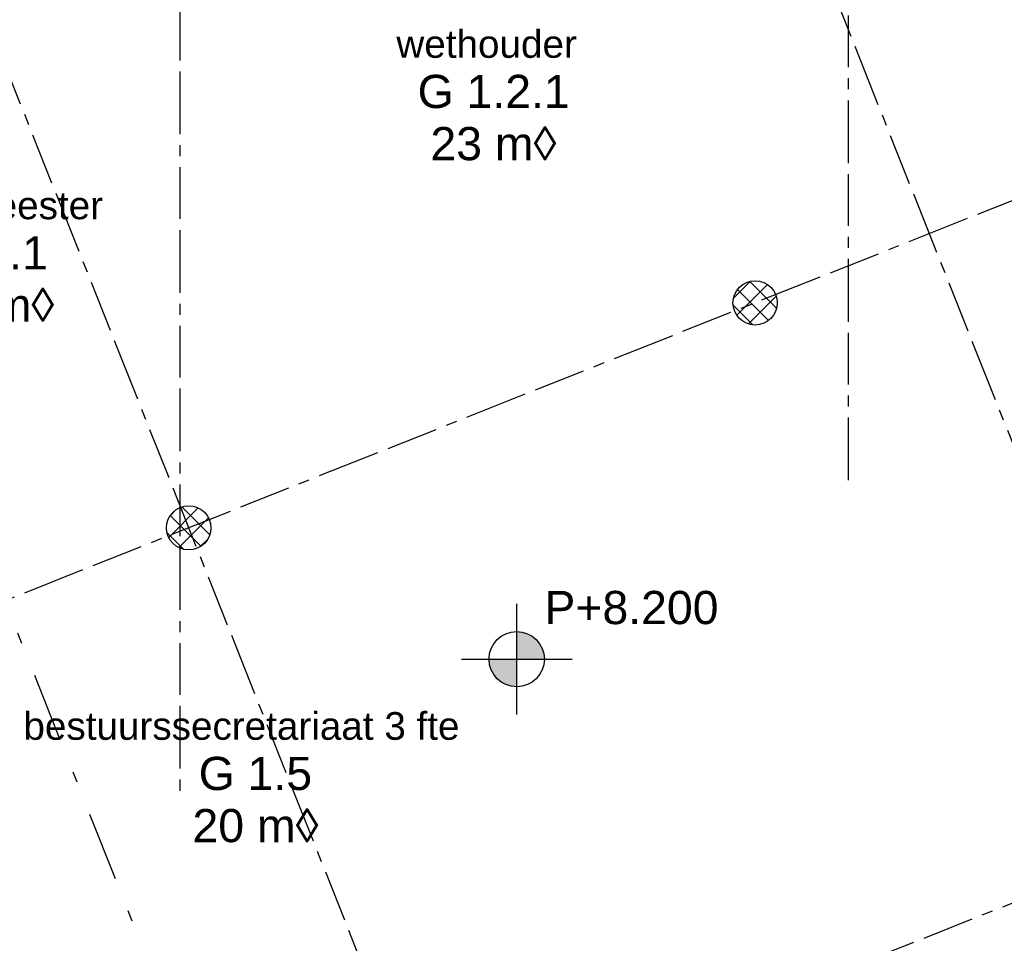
# Model space of a CAD drawing. Extents: x 1006 to 5197, y -24 to 263.
# Tile 89 of 124: x 1060 to 1069, y 18 to 26. Entities that reach past the tile are written whole.
import ezdxf
from ezdxf.enums import TextEntityAlignment as Align

# ---------------------------------------------------------------- set-up
doc = ezdxf.new("R2010")
doc.units = 0
doc.header["$MEASUREMENT"] = 0
doc.linetypes.add('B0302', pattern=[1.251, 0.626, -0.3125, 0, -0.3125])
doc.linetypes.add('B0805', pattern=[1.366667, 0.566667, -0.1, 0.033333, -0.1, 0.466667, -0.1])
for name, color, linetype in [('28 Draagconstructies', 7, 'Continuous'), ('A Lijn doorsnede', 7, 'Continuous'), ('A Stramien', 7, 'Continuous'), ('T Tekst algemeen', 7, 'Continuous'), ('Z Gebruiksopp', 7, 'Continuous')]:
    doc.layers.add(name, color=color, linetype=linetype)
doc.styles.add('GENERATED_STYLE_3', font='Arial')
doc.styles.add('GENERATED_STYLE_5', font='Arial')
doc.styles.get("Standard").update_dxf_attribs({"font": 'txt', "bigfont": 'BIGFONT.SHX'})
doc.dimstyles.new('GENERATED_STYLE__1', dxfattribs={"dimtxt": 0.25, "dimasz": 0.19, "dimexe": 0.18, "dimexo": 0, "dimgap": 0.09, "dimtad": 1, "dimdec": 0, "dimlfac": 1000, "dimzin": 0, "dimdsep": 46, "dimtxsty": 'Standard', "dimblk": 'ARROWHEAD_7', "dimblk1": 'ARROWHEAD_7', "dimblk2": 'ARROWHEAD_7', "dimcen": 0.09, "dimclrd": 7, "dimclre": 7, "dimclrt": 7, "dimadec": 1, "dimazin": 0, "dimtfac": 1, "dimtdec": 4, "dimtmove": 0, "dimatfit": 3, "dimfxl": 0, "dimtolj": 1, "dimtzin": 0, "dimarcsym": 0})
doc.dimstyles.new('GENERATED_STYLE__2', dxfattribs={"dimtxt": 0.25, "dimasz": 0.19, "dimexe": 0.18, "dimexo": 0, "dimgap": 0.09, "dimtad": 1, "dimtih": 1, "dimtoh": 1, "dimdec": 0, "dimlfac": 1000, "dimzin": 0, "dimdsep": 46, "dimtxsty": 'Standard', "dimblk": 'ARROWHEAD_7', "dimblk1": 'ARROWHEAD_7', "dimblk2": 'ARROWHEAD_7', "dimcen": 0.09, "dimclrd": 7, "dimclre": 7, "dimclrt": 7, "dimadec": 1, "dimazin": 0, "dimtfac": 1, "dimtdec": 4, "dimtmove": 0, "dimatfit": 3, "dimfxl": 0, "dimtolj": 1, "dimtzin": 0, "dimarcsym": 0})
pattern_1 = [(45, (988.21373, 0), (-0.09192388, 0.09192388), []), (135, (988.21373, 0), (0.09192388, 0.09192388), [])]

# ---------------------------------------------------------------- blocks, each defined once
blk = doc.blocks.new('burgemeester_G 1.1_76_2', base_point=(1059.4821, 23.9186))
at = {"linetype": 'Continuous', "lineweight": 0, "flags": 1}
for tag in ['ROOM_PERIM', 'ROOM_WALLS_SURF', 'ROOM_DOORS_SURF', 'ROOM_WINDS_SURF', 'ROOM_BASELEV', 'ROOM_HEIGHT', 'ROOM_NET_AREA', 'ROOM_REDUCED_AREA', 'ROOM_CALC_AREA', 'ROOM_VOLUME']:
    blk.add_attdef(tag, text='', height=2, dxfattribs=at).set_placement((1059.4821, 23.3472), align=Align.BOTTOM_LEFT)
at = {"layer": 'Z Gebruiksopp'}
for tag, height, style, p in [('ROOM_NAME', 0.25, 'GENERATED_STYLE_5', (1058.3483, 24.2053)), ('ROOM_NUMBER', 0.3, 'GENERATED_STYLE_3', (1058.979, 23.7363)), ('ROOM_AREA', 0.3, 'GENERATED_STYLE_3', (1058.9231, 23.2648))]:
    blk.add_attdef(tag, text='', height=height, dxfattribs=dict(at, style=style)).set_placement(p, align=Align.BOTTOM_LEFT)
blk = doc.blocks.new('wethouder_G 1.2.1_75_2', base_point=(1064.0197, 25.3772))
at = {"linetype": 'Continuous', "lineweight": 0, "flags": 1}
for tag in ['ROOM_PERIM', 'ROOM_WALLS_SURF', 'ROOM_DOORS_SURF', 'ROOM_WINDS_SURF', 'ROOM_BASELEV', 'ROOM_HEIGHT', 'ROOM_NET_AREA', 'ROOM_REDUCED_AREA', 'ROOM_CALC_AREA', 'ROOM_VOLUME']:
    blk.add_attdef(tag, text='', height=2, dxfattribs=at).set_placement((1064.0197, 24.8058), align=Align.BOTTOM_LEFT)
at = {"layer": 'Z Gebruiksopp'}
for tag, height, style, p in [('ROOM_NAME', 0.25, 'GENERATED_STYLE_5', (1063.153, 25.6639)), ('ROOM_NUMBER', 0.3, 'GENERATED_STYLE_3', (1063.345, 25.1949)), ('ROOM_AREA', 0.3, 'GENERATED_STYLE_3', (1063.4607, 24.7234))]:
    blk.add_attdef(tag, text='', height=height, dxfattribs=dict(at, style=style)).set_placement(p, align=Align.BOTTOM_LEFT)
blk = doc.blocks.new('bestuurssecretariaat 3 fte_G 1.5_63_2', base_point=(1061.8699, 19.2141))
at = {"linetype": 'Continuous', "lineweight": 0, "flags": 1}
for tag in ['ROOM_PERIM', 'ROOM_WALLS_SURF', 'ROOM_DOORS_SURF', 'ROOM_WINDS_SURF', 'ROOM_BASELEV', 'ROOM_HEIGHT', 'ROOM_NET_AREA', 'ROOM_REDUCED_AREA', 'ROOM_CALC_AREA', 'ROOM_VOLUME']:
    blk.add_attdef(tag, text='', height=2, dxfattribs=at).set_placement((1061.8699, 18.6427), align=Align.BOTTOM_LEFT)
at = {"layer": 'Z Gebruiksopp'}
for tag, height, style, p in [('ROOM_NAME', 0.25, 'GENERATED_STYLE_5', (1059.7832, 19.5008)), ('ROOM_NUMBER', 0.3, 'GENERATED_STYLE_3', (1061.3667, 19.0317)), ('ROOM_AREA', 0.3, 'GENERATED_STYLE_3', (1061.3109, 18.5603))]:
    blk.add_attdef(tag, text='', height=height, dxfattribs=dict(at, style=style)).set_placement(p, align=Align.BOTTOM_LEFT)
blk = doc.blocks.new('*D349', base_point=(988.2137, 0))
at = {"layer": 'A Stramien', "linetype": 'Continuous'}
for p, q in [((1053.854, 30.4253), (1053.7155, 30.7738)), ((1047.1398, 27.9599), (1053.8312, 30.618)), ((1040.4484, 25.3018), (1047.1398, 27.9599))]:
    blk.add_line(p, q, dxfattribs=at)
at = {"layer": 'A Stramien', "insert": (1049.9445, 29.3969), "char_height": 0.25, "attachment_point": 1, "rotation": 21.66501}
blk.add_mtext('{7.200}', dxfattribs=at)
blk = doc.blocks.new('ARROWHEAD_7')
at = {"color": 0, "linetype": 'Continuous', "lineweight": 0}
for p, q in [((0, 0), (-1, 0)), ((-0.25, 0), (0.25, 0)), ((0, -0.25), (0, 0.25))]:
    blk.add_line(p, q, dxfattribs=at)
blk.add_circle((0, 0), 0.25, dxfattribs=at)
blk = doc.blocks.new('*D350', base_point=(988.2137, 0))
at = {"layer": 'A Stramien', "linetype": 'Continuous'}
for p, q in [((1053.8312, 30.618), (1057.1769, 31.9471)), ((1047.1398, 27.9599), (1053.8312, 30.618))]:
    blk.add_line(p, q, dxfattribs=at)
blk.add_circle((1053.7847, 30.5996), 0.05, dxfattribs=at)
at = {"layer": 'A Stramien', "insert": (1054.9631, 31.3904), "char_height": 0.25, "attachment_point": 1, "rotation": 21.66501}
blk.add_mtext('{3.600}', dxfattribs=at)
blk = doc.blocks.new('*D351', base_point=(988.2137, 0))
at = {"layer": 'A Stramien', "linetype": 'Continuous'}
for p, q in [((1063.891, 34.4124), (1063.7526, 34.7609)), ((1063.7753, 34.5682), (1063.9147, 34.6236)), ((1057.1769, 31.9471), (1063.7753, 34.5682)), ((1057.1996, 31.7543), (1057.0612, 32.1029)), ((1053.8312, 30.618), (1057.1769, 31.9471))]:
    blk.add_line(p, q, dxfattribs=at)
for centre in [(1063.8218, 34.5867), (1057.1304, 31.9286)]:
    blk.add_circle(centre, 0.05, dxfattribs=at)
at = {"layer": 'A Stramien', "insert": (1059.9816, 33.384), "char_height": 0.25, "attachment_point": 1, "rotation": 21.66501}
blk.add_mtext('{7.200}', dxfattribs=at)
blk = doc.blocks.new('*D358', base_point=(988.2137, 0))
at = {"layer": 'A Stramien', "linetype": 'Continuous'}
for p, q in [((1055.5648, 33.5873), (1055.5648, 33.9623)), ((1061.1964, 33.5873), (1061.1964, 33.9623)), ((1049.8506, 33.7748), (1055.6148, 33.7748)), ((1055.6148, 33.7748), (1061.2464, 33.7748))]:
    blk.add_line(p, q, dxfattribs=at)
for centre in [(1055.5648, 33.7748), (1061.1964, 33.7748)]:
    blk.add_circle(centre, 0.05, dxfattribs=at)
at = {"layer": 'A Stramien', "insert": (1057.9676, 34.0748), "char_height": 0.25, "attachment_point": 1}
blk.add_mtext('{5.632}', dxfattribs=at)
blk = doc.blocks.new('*D359', base_point=(988.2137, 0))
at = {"layer": 'A Stramien', "linetype": 'Continuous'}
for p, q in [((1061.1964, 33.5873), (1061.1964, 33.9623)), ((1067.2372, 33.5873), (1067.2372, 33.9623)), ((1055.6148, 33.7748), (1061.2464, 33.7748)), ((1061.2464, 33.7748), (1067.1872, 33.7748)), ((1067.1872, 33.7748), (1067.3372, 33.7748))]:
    blk.add_line(p, q, dxfattribs=at)
for centre in [(1061.1964, 33.7748), (1067.2372, 33.7748)]:
    blk.add_circle(centre, 0.05, dxfattribs=at)
at = {"layer": 'A Stramien', "insert": (1063.8039, 34.0748), "char_height": 0.25, "attachment_point": 1}
blk.add_mtext('{6.041}', dxfattribs=at)
blk = doc.blocks.new('CUTPLANE_4_2', base_point=(1071.2734, -8.512))
at = {"layer": 'A Lijn doorsnede', "linetype": 'B0302'}
blk.add_line((1071.0888, -8.0474), (1055.9623, 30.0318), dxfattribs=at)
blk = doc.blocks.new('COLUMN_22_2', base_point=(1061.2765, 21.4914))
at = {"layer": '28 Draagconstructies', "linetype": 'Continuous'}
h = blk.add_hatch(dxfattribs=at)
h.set_pattern_fill('11_Beton__blok__0002', color=256, style=0, pattern_type=2)
h.set_pattern_definition(pattern_1)
h.paths.add_polyline_path([(1061.2765, 21.2914, 0.414214), (1061.4765, 21.4914, 0.414214), (1061.2765, 21.6914, 0.414214), (1061.0765, 21.4914, 0.414214)], flags=0)
blk.add_circle((1061.2765, 21.4914), 0.2, dxfattribs=at)
blk = doc.blocks.new('COLUMN_18_2', base_point=(1066.394, 23.5243))
at = {"layer": '28 Draagconstructies', "linetype": 'Continuous'}
h = blk.add_hatch(dxfattribs=at)
h.set_pattern_fill('11_Beton__blok__0002', color=256, style=0, pattern_type=2)
h.set_pattern_definition(pattern_1)
h.paths.add_polyline_path([(1066.394, 23.3243, 0.414214), (1066.594, 23.5243, 0.414214), (1066.394, 23.7243, 0.414214), (1066.194, 23.5243, 0.414214)], flags=0)
blk.add_circle((1066.394, 23.5243), 0.2, dxfattribs=at)
blk = doc.blocks.new('LEVELDIM_55_2', base_point=(1064.2402, 20.3044))
at = {"layer": 'T Tekst algemeen', "linetype": 'Continuous'}
for points in [[(1064.2402, 20.3044), (1064.4902, 20.3044), (1064.4712, 20.4), (1064.417, 20.4811), (1064.3359, 20.5353), (1064.2402, 20.5544)], [(1064.2402, 20.3044), (1063.9902, 20.3044), (1064.0093, 20.2087), (1064.0635, 20.1276), (1064.1446, 20.0734), (1064.2402, 20.0544)]]:
    blk.add_hatch(color=256, dxfattribs=at).paths.add_polyline_path(points, flags=0)
for p, q in [((1064.2402, 19.8044), (1064.2402, 20.8044)), ((1063.7402, 20.3044), (1064.7402, 20.3044))]:
    blk.add_line(p, q, dxfattribs=at)
blk.add_circle((1064.2402, 20.3044), 0.25, dxfattribs=at)
at = {"layer": 'T Tekst algemeen', "insert": (1064.4908, 20.9211), "char_height": 0.3, "attachment_point": 1, "style": 'GENERATED_STYLE_3'}
blk.add_mtext('{P+8.200}', dxfattribs=at)

msp = doc.modelspace()

# ---------------------------------------------------------------- linework, layer by layer
at = {"layer": 'A Stramien', "linetype": 'B0805', "flags": 128}
for points in [[(1063.5912, 35.1673), (1078.6582, -2.762)], [(1094.9523, 34.8688), (1010.5201, 1.3289)], [(1061.1964, 34.216), (1061.1964, 19.0319)], [(1067.2372, 21.921), (1067.2372, 34.1517)], [(1056.8998, 32.5092), (1070.9109, -2.762)], [(1097.1304, 29.3856), (1014.9929, -3.2428)]]:
    msp.add_lwpolyline(points, dxfattribs=at)

# ---------------------------------------------------------------- block references
at = {"layer": '28 Draagconstructies'}
for name, p in [('COLUMN_18_2', (1066.394, 23.5243)), ('COLUMN_22_2', (1061.2765, 21.4914))]:
    msp.add_blockref(name, p, dxfattribs=at)
at = {"layer": 'A Lijn doorsnede'}
msp.add_blockref('CUTPLANE_4_2', (1071.2734, -8.512), dxfattribs=at)
at = {"layer": 'T Tekst algemeen'}
msp.add_blockref('LEVELDIM_55_2', (1064.2402, 20.3044), dxfattribs=at)
at = {"layer": 'Z Gebruiksopp', "linetype": 'Continuous'}
ref = msp.add_blockref('wethouder_G 1.2.1_75_2', (1064.0197, 25.3772), dxfattribs=at)
ref.add_attrib('ROOM_NAME', 'wethouder', dxfattribs={"color": 7, "linetype": 'Continuous', "height": 0.25, "style": 'GENERATED_STYLE_5'}).set_placement((1063.153, 25.6639), align=Align.BOTTOM_LEFT)
ref.add_attrib('ROOM_NUMBER', 'G 1.2.1', dxfattribs={"color": 7, "linetype": 'Continuous', "height": 0.3, "style": 'GENERATED_STYLE_3'}).set_placement((1063.345, 25.1949), align=Align.BOTTOM_LEFT)
ref.add_attrib('ROOM_AREA', '23 m◊', dxfattribs={"color": 7, "linetype": 'Continuous', "height": 0.3, "style": 'GENERATED_STYLE_3'}).set_placement((1063.4607, 24.7234), align=Align.BOTTOM_LEFT)
ref = msp.add_blockref('burgemeester_G 1.1_76_2', (1059.4821, 23.9186), dxfattribs=at)
ref.add_attrib('ROOM_NAME', 'burgemeester', dxfattribs={"color": 7, "linetype": 'Continuous', "height": 0.25, "style": 'GENERATED_STYLE_5'}).set_placement((1058.3483, 24.2053), align=Align.BOTTOM_LEFT)
ref.add_attrib('ROOM_NUMBER', 'G 1.1', dxfattribs={"color": 7, "linetype": 'Continuous', "height": 0.3, "style": 'GENERATED_STYLE_3'}).set_placement((1058.979, 23.7363), align=Align.BOTTOM_LEFT)
ref.add_attrib('ROOM_AREA', '35 m◊', dxfattribs={"color": 7, "linetype": 'Continuous', "height": 0.3, "style": 'GENERATED_STYLE_3'}).set_placement((1058.9231, 23.2648), align=Align.BOTTOM_LEFT)
ref = msp.add_blockref('bestuurssecretariaat 3 fte_G 1.5_63_2', (1061.8699, 19.2141), dxfattribs=at)
ref.add_attrib('ROOM_NAME', 'bestuurssecretariaat 3 fte', dxfattribs={"color": 7, "linetype": 'Continuous', "height": 0.25, "style": 'GENERATED_STYLE_5'}).set_placement((1059.7832, 19.5008), align=Align.BOTTOM_LEFT)
ref.add_attrib('ROOM_NUMBER', 'G 1.5', dxfattribs={"color": 7, "linetype": 'Continuous', "height": 0.3, "style": 'GENERATED_STYLE_3'}).set_placement((1061.3667, 19.0317), align=Align.BOTTOM_LEFT)
ref.add_attrib('ROOM_AREA', '20 m◊', dxfattribs={"color": 7, "linetype": 'Continuous', "height": 0.3, "style": 'GENERATED_STYLE_3'}).set_placement((1061.3109, 18.5603), align=Align.BOTTOM_LEFT)

# ---------------------------------------------------------------- dimensions: what is measured, and where the dimension line sits
at = {"layer": 'A Stramien', "linetype": 'Continuous'}
for p1, p2, picture, middle in [((1070.9109, -2.762), (1078.6582, -2.762), '*D351', (1060.4685, 33.4429)), ((1067.0373, -2.762), (1070.9109, -2.762), '*D350', (1055.45, 31.4494)), ((1059.29, -2.762), (1067.0373, -2.762), '*D349', (1050.4315, 29.4558))]:
    dim = msp.add_linear_dim(base=(1020.3278, 17.3091), p1=p1, p2=p2, angle=21.66501, dimstyle='GENERATED_STYLE__1', dxfattribs=at)
    dim.commit()
    dim.dimension.update_dxf_attribs({"geometry": picture, "text_midpoint": middle})
for p1, p2, picture, middle in [((1055.5648, 16.9733), (1061.1964, 19.0319), '*D358', (1058.4419, 33.9498)), ((1061.1964, 19.0319), (1067.2372, 21.921), '*D359', (1064.2781, 33.9498))]:
    dim = msp.add_linear_dim(base=(1012.9421, 33.7748), p1=p1, p2=p2, dimstyle='GENERATED_STYLE__2', dxfattribs=at)
    dim.commit()
    dim.dimension.update_dxf_attribs({"geometry": picture, "text_midpoint": middle})

doc.saveas('drawing.dxf')
